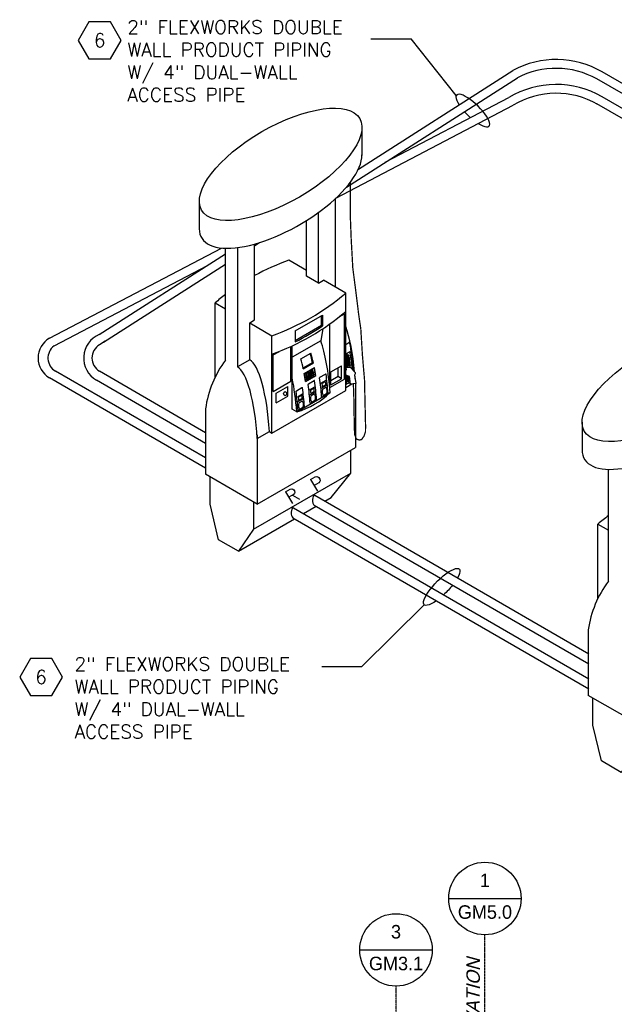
# Model space of a CAD drawing. Extents: x -18027 to -11651, y 1687 to 5059.
# Tile 163 of 170: x -13668 to -13272, y 3440 to 4095. Entities that reach past the tile are written whole.
import ezdxf
from ezdxf.enums import TextEntityAlignment as Align

# ---------------------------------------------------------------- set-up
doc = ezdxf.new("R2010")
doc.units = 0
doc.header["$MEASUREMENT"] = 0
doc.header["$PDSIZE"] = 1
doc.linetypes.add('CENTER1', pattern=[0.6625, 0.5, -0.075, 0.0125, -0.075])
doc.layers.get('0').update_dxf_attribs({"linetype": 'CONTINUOUS'})
for name, color, linetype in [('CENTERLINE', 3, 'CENTER1'), ('DISPENSER', 3, 'CONTINUOUS'), ('PIPING-PRODUCT-PREMIUM', 5, 'CONTINUOUS'), ('PIPING-PRODUCT-REGULAR', 4, 'CONTINUOUS'), ('TAG', 3, 'CONTINUOUS'), ('TEXT', 3, 'CONTINUOUS')]:
    doc.layers.add(name, color=color, linetype=linetype)
doc.styles.add('ISO1', font='SIMPFRAC.shx', dxfattribs={"width": 0.85, "oblique": 15})
doc.styles.add('SIMPFRAC', font='simpfrac')
doc.styles.add('SIMPLEX', font='simplex')

# ---------------------------------------------------------------- blocks, each defined once
blk = doc.blocks.new('KEY-DETAIL')
blk.add_line((-0.1911, 0), (0.1911, 0))
blk.add_circle((0, 0), 0.1911)
at = {"style": 'SIMPFRAC'}
for tag, p in [('DETAIL', (0, 0.1314)), ('SHEET', (0, -0.0358))]:
    blk.add_attdef(tag, text='', height=0.0781, dxfattribs=at).set_placement(p, align=Align.TOP_CENTER)
blk = doc.blocks.new('HEX')
at = {"color": 3}
blk.add_lwpolyline([(-0.0577, 0.1), (-0.1155, 0), (-0.0577, -0.1), (0.0577, -0.1), (0.1155, 0), (0.0577, 0.1)], close=True, dxfattribs=at)
at = {"color": 3, "style": 'SIMPLEX'}
blk.add_attdef('D#', text='', height=0.08, dxfattribs=at).set_placement((0, 0), align=Align.MIDDLE)

msp = doc.modelspace()

# ---------------------------------------------------------------- linework, layer by layer
at = {"layer": 'CENTERLINE', "color": 3, "linetype": 'CENTER1'}
for p, q in [((-13357.79, 3306.02, 0), (-13357.79, 3486.26, 0)), ((-13417.02, 3231.3), (-13417.02, 3452.03))]:
    msp.add_line(p, q, dxfattribs=at)
at = {"layer": 'DISPENSER'}
for p, q in [((-13439.75, 4023.82, 0), (-13439.75, 4005.04, 0)), ((-13548.06, 3974.75, 0), (-13548.06, 3956.28, 0)), ((-13457.26, 3917.32, 0), (-13457.26, 3976.48, 0)), ((-13468.65, 3920.1, 0), (-13468.65, 3967.13, 0)), ((-13476.59, 3924.68, 0), (-13476.59, 3961.76, 0)), ((-13511.22, 3895.52, 0), (-13511.22, 3946.07, 0)), ((-13530.55, 3868.83, 0), (-13530.55, 3943.28, 0)), ((-13522.61, 3943.72, 0), (-13522.61, 3864.25, 0)), ((-13476.59, 3928.49, 0), (-13488.38, 3935.29, 0)), ((-13468.65, 3920.1, 0), (-13476.59, 3924.68, 0)), ((-13468.65, 3920.1, 0), (-13465.36, 3922, 0)), ((-13450.49, 3913.42, 0), (-13465.36, 3922, 0)), ((-13450.49, 3848.59, 0), (-13450.49, 3913.42, 0)), ((-13537.53, 3906.91, 0), (-13530.55, 3902.88, 0)), ((-13537.53, 3857.43, 0), (-13537.53, 3906.91, 0)), ((-13514.51, 3893.62, 0), (-13511.22, 3895.52, 0)), ((-13514.51, 3868.93, 0), (-13514.51, 3893.62, 0)), ((-13514.51, 3893.62, 0), (-13499.64, 3885.04, 0)), ((-13465.68, 3889.76, 0), (-13467.15, 3881.65, 0)), ((-13461.16, 3850.53, 0), (-13461.16, 3892.85, 0)), ((-13499.64, 3820.21, 0), (-13499.64, 3885.04, 0)), ((-13467.15, 3881.65, 0), (-13486.18, 3870.67, 0)), ((-13486.18, 3836.09, 0), (-13486.18, 3878.3, 0)), ((-13514.51, 3868.93, 0), (-13522.61, 3864.25, 0)), ((-13467, 3853.43, 0), (-13463.55, 3855.42, 0)), ((-13499.64, 3820.21, 0), (-13450.49, 3848.59, 0)), ((-13474.65, 3849.02, 0), (-13471.2, 3851.01, 0)), ((-13474.29, 3845.8, 0), (-13470.85, 3847.79, 0)), ((-13466.64, 3850.22, 0), (-13463.2, 3852.21, 0)), ((-13444.09, 3853.26, 0), (-13444.09, 3810.68, 0)), ((-13483.15, 3834.34, 0), (-13460.92, 3847.17, 0)), ((-13482.73, 3844.35, 0), (-13479.28, 3846.35, 0)), ((-13482.37, 3841.14, 0), (-13478.92, 3843.13, 0)), ((-13543.93, 3836.43, 0), (-13543.93, 3792.86, 0)), ((-13483.15, 3834.34, 0), (-13486.18, 3836.09, 0)), ((-13293.06, 3827.53, 0), (-13293.06, 3809.06, 0)), ((-13509.45, 3816.52, 0), (-13501.34, 3821.19, 0)), ((-13509.45, 3819.12, 0), (-13509.45, 3772.95, 0)), ((-13501.34, 3821.19, 0), (-13499.64, 3820.21, 0)), ((-13509.45, 3772.95, 0), (-13444.09, 3810.68, 0)), ((-13275.55, 3721.61, 0), (-13275.55, 3796.05, 0)), ((-13509.45, 3772.95, 0), (-13543.93, 3792.86, 0)), ((-13282.53, 3759.69, 0), (-13275.55, 3755.66, 0)), ((-13282.53, 3710.2, 0), (-13282.53, 3759.69, 0)), ((-13288.93, 3689.2, 0), (-13288.93, 3645.63, 0)), ((-13254.44, 3625.72, 0), (-13288.93, 3645.63, 0))]:
    msp.add_line(p, q, dxfattribs=at)
at = {"layer": 'DISPENSER', "color": 2}
for p, q in [((-13484.18, 3888.29, 0), (-13465.95, 3898.82, 0)), ((-13465.95, 3898.82, 0), (-13465.95, 3891.59, 0)), ((-13454.53, 3897.83, 0), (-13451.34, 3899.68, 0)), ((-13451.34, 3856.2, 0), (-13451.34, 3899.68, 0)), ((-13484.18, 3888.29, 0), (-13484.18, 3880.98, 0)), ((-13450.49, 3879.29, 0), (-13448.51, 3880.44, 0)), ((-13498.79, 3872.28, 0), (-13494.75, 3874.62, 0)), ((-13487.03, 3854.79, 0), (-13487.03, 3877.91, 0)), ((-13450.49, 3872.93, 0), (-13447.67, 3874.56, 0)), ((-13498.79, 3848, 0), (-13498.79, 3872.28, 0)), ((-13480.47, 3869.56, 0), (-13473.67, 3873.48, 0)), ((-13478.79, 3862.95, 0), (-13471.99, 3866.88, 0)), ((-13460.36, 3860.95, 0), (-13453.28, 3865.04, 0)), ((-13460.36, 3852.35, 0), (-13460.36, 3860.95, 0)), ((-13453.28, 3856.44, 0), (-13453.28, 3865.04, 0)), ((-13498.79, 3848, 0), (-13487.03, 3854.79, 0)), ((-13477.23, 3854.56, 0), (-13470.43, 3858.48, 0)), ((-13475.33, 3852.97, 0), (-13471.6, 3855.12, 0)), ((-13467.68, 3857.39, 0), (-13463.95, 3859.54, 0)), ((-13461.16, 3850.53, 0), (-13451.34, 3856.2, 0)), ((-13460.36, 3852.35, 0), (-13453.28, 3856.44, 0)), ((-13496.79, 3846.8, 0), (-13489.04, 3851.28, 0)), ((-13489.04, 3844.73, 0), (-13489.04, 3851.28, 0)), ((-13450.49, 3852.52, 0), (-13449.5, 3853.09, 0)), ((-13450.49, 3850.56, 0), (-13446.4, 3852.92, 0)), ((-13496.79, 3840.25, 0), (-13496.79, 3846.8, 0)), ((-13496.79, 3840.25, 0), (-13489.04, 3844.73, 0)), ((-13473.89, 3839.93, 0), (-13470.16, 3842.08, 0)), ((-13466.24, 3844.35, 0), (-13462.51, 3846.5, 0)), ((-13481.96, 3835.27, 0), (-13478.24, 3837.42, 0)), ((-13447.13, 3793.62, 0), (-13447.13, 3808.93, 0)), ((-13511.93, 3756.21, 0), (-13447.13, 3793.62, 0)), ((-13460.29, 3777.26, 0), (-13447.13, 3793.62, 0)), ((-13464.41, 3774.88, 0), (-13460.29, 3777.26, 0))]:
    msp.add_line(p, q, dxfattribs=at)
at = {"layer": 'DISPENSER', "color": 7}
for p, q in [((-13466.63, 3891.98, 0), (-13466.63, 3898.43, 0)), ((-13484.18, 3881.85, 0), (-13466.63, 3891.98, 0)), ((-13465.95, 3891.59, 0), (-13466.63, 3891.98, 0)), ((-13478.95, 3863.64, 0), (-13472.67, 3867.27, 0)), ((-13471.99, 3866.88, 0), (-13472.67, 3867.27, 0)), ((-13448.35, 3871.92, 0), (-13450.49, 3871.6, 0)), ((-13448.75, 3871.32, 0), (-13450.49, 3871.06, 0)), ((-13448.21, 3870.97, 0), (-13450.49, 3870.63, 0)), ((-13448.61, 3870.37, 0), (-13450.49, 3870.09, 0)), ((-13448.07, 3870.02, 0), (-13450.49, 3869.66, 0)), ((-13448.48, 3869.42, 0), (-13450.49, 3869.12, 0)), ((-13447.93, 3869.07, 0), (-13450.49, 3868.69, 0)), ((-13448.34, 3868.47, 0), (-13450.49, 3868.15, 0)), ((-13447.79, 3868.12, 0), (-13450.49, 3867.72, 0)), ((-13447.65, 3867.17, 0), (-13450.49, 3866.75, 0)), ((-13448.2, 3867.52, 0), (-13450.43, 3867.19, 0)), ((-13476.69, 3860.64, 0), (-13475.52, 3861.31, 0)), ((-13475.33, 3861.43, 0), (-13474.16, 3862.1, 0)), ((-13475.11, 3860.31, 0), (-13473.95, 3860.98, 0)), ((-13475.07, 3860.09, 0), (-13473.91, 3860.76, 0)), ((-13473.97, 3862.21, 0), (-13472.8, 3862.88, 0)), ((-13473.75, 3861.1, 0), (-13472.59, 3861.77, 0)), ((-13473.71, 3860.87, 0), (-13472.55, 3861.55, 0)), ((-13472.61, 3863, 0), (-13471.44, 3863.67, 0)), ((-13472.15, 3860.55, 0), (-13470.99, 3861.22, 0)), ((-13472.11, 3860.32, 0), (-13470.95, 3860.99, 0)), ((-13455.64, 3857.8, 0), (-13455.64, 3863.67, 0)), ((-13447.51, 3866.22, 0), (-13450.49, 3865.78, 0)), ((-13447.37, 3865.27, 0), (-13450.49, 3864.81, 0)), ((-13448.06, 3866.57, 0), (-13450.3, 3866.24, 0)), ((-13447.92, 3865.62, 0), (-13450.16, 3865.29, 0)), ((-13478.05, 3859.85, 0), (-13476.88, 3860.53, 0)), ((-13477.83, 3858.74, 0), (-13476.67, 3859.41, 0)), ((-13477.79, 3858.52, 0), (-13475.27, 3859.98, 0)), ((-13477.59, 3857.4, 0), (-13476.43, 3858.08, 0)), ((-13477.55, 3857.18, 0), (-13476.39, 3857.85, 0)), ((-13477.36, 3856.07, 0), (-13476.2, 3856.74, 0)), ((-13477.33, 3855.84, 0), (-13476.16, 3856.51, 0)), ((-13477.14, 3854.73, 0), (-13475.98, 3855.4, 0)), ((-13476.47, 3859.53, 0), (-13475.31, 3860.2, 0)), ((-13476.23, 3858.19, 0), (-13475.07, 3858.86, 0)), ((-13476.19, 3857.97, 0), (-13475.03, 3858.64, 0)), ((-13476, 3856.85, 0), (-13474.84, 3857.52, 0)), ((-13475.97, 3856.63, 0), (-13474.8, 3857.3, 0)), ((-13475.78, 3855.51, 0), (-13474.62, 3856.18, 0)), ((-13474.87, 3858.97, 0), (-13473.71, 3859.65, 0)), ((-13474.83, 3858.75, 0), (-13473.67, 3859.42, 0)), ((-13474.64, 3857.64, 0), (-13473.48, 3858.31, 0)), ((-13474.61, 3857.41, 0), (-13473.44, 3858.08, 0)), ((-13474.42, 3856.3, 0), (-13473.26, 3856.97, 0)), ((-13473.51, 3859.76, 0), (-13472.35, 3860.43, 0)), ((-13473.47, 3859.54, 0), (-13472.31, 3860.21, 0)), ((-13473.28, 3858.42, 0), (-13472.12, 3859.09, 0)), ((-13473.25, 3858.2, 0), (-13472.08, 3858.87, 0)), ((-13473.06, 3857.08, 0), (-13471.9, 3857.75, 0)), ((-13471.92, 3859.21, 0), (-13470.76, 3859.88, 0)), ((-13471.89, 3858.98, 0), (-13470.72, 3859.65, 0)), ((-13471.7, 3857.87, 0), (-13470.54, 3858.54, 0)), ((-13455.64, 3857.8, 0), (-13460.36, 3855.08, 0)), ((-13453.28, 3856.44, 0), (-13455.64, 3857.8, 0))]:
    msp.add_line(p, q, dxfattribs=at)
at = {"layer": 'DISPENSER', "color": 1}
for p, q in [((-13448.89, 3872.27, 0), (-13450.49, 3872.03, 0)), ((-13448.89, 3872.27, 0), (-13450.49, 3872.03, 0)), ((-13450.49, 3867.23, 0), (-13450.43, 3867.19, 0)), ((-13450.43, 3867.19, 0), (-13450.49, 3867.12, 0)), ((-13449.81, 3873.32, 0), (-13449.64, 3872.16, 0)), ((-13448.89, 3872.27, 0), (-13448.35, 3871.92, 0)), ((-13448.35, 3871.92, 0), (-13448.75, 3871.32, 0)), ((-13448.75, 3871.32, 0), (-13448.21, 3870.97, 0)), ((-13448.21, 3870.97, 0), (-13448.61, 3870.37, 0)), ((-13448.61, 3870.37, 0), (-13448.07, 3870.02, 0)), ((-13448.07, 3870.02, 0), (-13448.48, 3869.42, 0)), ((-13448.48, 3869.42, 0), (-13447.93, 3869.07, 0)), ((-13447.93, 3869.07, 0), (-13448.34, 3868.47, 0)), ((-13448.34, 3868.47, 0), (-13447.79, 3868.12, 0)), ((-13447.79, 3868.12, 0), (-13448.2, 3867.52, 0)), ((-13448.2, 3867.52, 0), (-13447.65, 3867.17, 0)), ((-13447.65, 3867.17, 0), (-13448.06, 3866.57, 0)), ((-13450.49, 3866.39, 0), (-13450.3, 3866.24, 0)), ((-13450.3, 3866.24, 0), (-13450.49, 3866.01, 0)), ((-13450.49, 3865.56, 0), (-13450.16, 3865.29, 0)), ((-13450.16, 3865.29, 0), (-13450.49, 3864.9, 0)), ((-13450.49, 3864.72, 0), (-13450.02, 3864.34, 0)), ((-13447.78, 3864.67, 0), (-13450.02, 3864.34, 0)), ((-13450.02, 3864.34, 0), (-13449.95, 3863.86, 0)), ((-13448.06, 3866.57, 0), (-13447.51, 3866.22, 0)), ((-13447.51, 3866.22, 0), (-13447.92, 3865.62, 0)), ((-13447.92, 3865.62, 0), (-13447.37, 3865.27, 0)), ((-13447.37, 3865.27, 0), (-13447.78, 3864.67, 0)), ((-13447.78, 3864.67, 0), (-13447.71, 3864.19, 0))]:
    msp.add_line(p, q, dxfattribs=at)
at = {"layer": 'DISPENSER', "const_width": 0.85, "elevation": 0}
msp.add_lwpolyline([(-13447.51, 3987.13), (-13447.51, 3965.79), (-13446.87, 3949.14), (-13445.8, 3930.02), (-13443.68, 3913.72), (-13441.9, 3899.2), (-13440.49, 3889.64), (-13439.42, 3872.28), (-13438, 3855.64), (-13437.65, 3839.7), (-13437.3, 3824.82), (-13437.37, 3821.05), (-13438.29, 3818.29), (-13439.93, 3815.94), (-13441.39, 3815.56), (-13443.43, 3816.27), (-13444.54, 3819.19), (-13444.77, 3823.19), (-13444.8, 3828.05), (-13444.94, 3832.28), (-13444.94, 3837.39), (-13445.04, 3840.86), (-13445.14, 3844.43), (-13445.24, 3848.72), (-13445.51, 3853.05)], dxfattribs=at)
at = {"layer": 'DISPENSER', "color": 2, "elevation": 0}
for points in [[(-13478.16, 3859.91), (-13471.36, 3863.83)], [(-13511.93, 3774.38), (-13511.93, 3756.21), (-13522.06, 3741.6), (-13535.22, 3749.2), (-13540.9, 3772.93), (-13540.9, 3791.1)], [(-13478.76, 3766.6), (-13470.26, 3771.51)], [(-13522.06, 3741.6), (-13484.61, 3763.22)], [(-13256.93, 3627.16), (-13256.93, 3608.98), (-13267.06, 3594.38), (-13280.22, 3601.98), (-13285.9, 3625.7), (-13285.9, 3643.88)]]:
    msp.add_lwpolyline(points, dxfattribs=at)
at = {"layer": 'DISPENSER', "color": 7, "elevation": 0}
for points in [[(-13476.47, 3859.53, 0.001852), (-13476.69, 3860.64)], [(-13475.31, 3860.2, 0.001855), (-13475.52, 3861.31)], [(-13475.11, 3860.31, 0.001852), (-13475.33, 3861.43)], [(-13473.95, 3860.98, 0.001855), (-13474.16, 3862.1)], [(-13473.75, 3861.1, 0.001852), (-13473.97, 3862.21)], [(-13473.71, 3859.65, 0.001853), (-13473.91, 3860.76)], [(-13473.51, 3859.76, 0.00185), (-13473.71, 3860.87)], [(-13472.59, 3861.77, 0.001855), (-13472.8, 3862.88)], [(-13472.15, 3860.55, 0.004071), (-13472.61, 3863, 0.004071)], [(-13472.35, 3860.43, 0.001853), (-13472.55, 3861.55)], [(-13470.99, 3861.22), (-13470.99, 3861.22, 0.004293), (-13471.44, 3863.67)], [(-13470.76, 3859.88), (-13470.76, 3859.88, 0.001822), (-13470.95, 3860.99)], [(-13477.83, 3858.74, 0.001852), (-13478.05, 3859.85)], [(-13477.59, 3857.4, 0.00185), (-13477.79, 3858.52, 0.00185)], [(-13477.36, 3856.07, 0.001849), (-13477.55, 3857.18, 0.001849)], [(-13477.14, 3854.73, 0.001848), (-13477.33, 3855.84)], [(-13476.67, 3859.41, 0.001855), (-13476.88, 3860.53)], [(-13476.43, 3858.08, 0.001853), (-13476.63, 3859.19)], [(-13476.23, 3858.19, 0.00185), (-13476.43, 3859.3)], [(-13476.2, 3856.74, 0.001852), (-13476.39, 3857.85, 0.001852)], [(-13476, 3856.85, 0.001849), (-13476.19, 3857.97)], [(-13475.98, 3855.4, 0.001851), (-13476.16, 3856.51)], [(-13475.78, 3855.51, 0.001848), (-13475.97, 3856.63)], [(-13475.07, 3858.86, 0.001853), (-13475.27, 3859.98)], [(-13474.87, 3858.97, 0.00185), (-13475.07, 3860.09)], [(-13474.84, 3857.52, 0.001852), (-13475.03, 3858.64)], [(-13474.64, 3857.64, 0.001849), (-13474.83, 3858.75)], [(-13474.62, 3856.18, 0.001851), (-13474.8, 3857.3)], [(-13474.42, 3856.3, 0.001848), (-13474.61, 3857.41)], [(-13473.48, 3858.31, 0.001852), (-13473.67, 3859.42, 0.001852)], [(-13473.28, 3858.42, 0.001849), (-13473.47, 3859.54, 0.001849)], [(-13473.26, 3856.97, 0.001851), (-13473.44, 3858.08)], [(-13473.06, 3857.08, 0.001848), (-13473.25, 3858.2)], [(-13472.12, 3859.09, 0.001852), (-13472.31, 3860.21, 0.001852)], [(-13471.92, 3859.21, 0.001849), (-13472.11, 3860.32, 0.001849)], [(-13471.9, 3857.75, 0.001851), (-13472.08, 3858.87, 0.001851)], [(-13471.7, 3857.87, 0.001848), (-13471.89, 3858.98, 0.001848)], [(-13470.54, 3858.54), (-13470.54, 3858.54, 0.001749), (-13470.72, 3859.65)]]:
    msp.add_lwpolyline(points, format="xyb", dxfattribs=at)
at = {"layer": 'DISPENSER', "elevation": 0}
for points in [[(-13450.49, 3861.82), (-13449.96, 3862.49), (-13450.15, 3863.83), (-13447.6, 3864.21), (-13444.33, 3860.61), (-13444.18, 3859.61), (-13444.58, 3858.74), (-13443.78, 3853.3), (-13447.24, 3852.79), (-13448, 3858), (-13450.49, 3858.69)], [(-13447.33, 3853.41), (-13449.72, 3853.06), (-13450.49, 3858.28)]]:
    msp.add_lwpolyline(points, dxfattribs=at)
at = {"layer": 'DISPENSER', "color": 1, "elevation": 0}
for points in [[(-13466.38, 3852.9, -0.001985), (-13466.21, 3851.33), (-13466.21, 3851.33, 0.543613), (-13465.89, 3851.17), (-13464, 3852.26, 0.297132), (-13463.79, 3852.68), (-13463.79, 3852.68, 0.002001), (-13463.96, 3854.25, 0.539267), (-13464.28, 3854.41), (-13466.17, 3853.32, 0.297833)], [(-13474.03, 3848.49, -0.001985), (-13473.86, 3846.91), (-13473.86, 3846.91, 0.543613), (-13473.54, 3846.75), (-13471.65, 3847.84, 0.297132), (-13471.44, 3848.26), (-13471.44, 3848.26, 0.002001), (-13471.61, 3849.83, 0.539267), (-13471.93, 3849.99), (-13473.82, 3848.9, 0.297833)], [(-13482.1, 3843.82, -0.001985), (-13481.93, 3842.25), (-13481.93, 3842.25, 0.543613), (-13481.62, 3842.09), (-13479.72, 3843.18, 0.297132), (-13479.51, 3843.6), (-13479.51, 3843.6, 0.002001), (-13479.69, 3845.17, 0.539267), (-13480.01, 3845.33), (-13481.89, 3844.24, 0.297833)]]:
    msp.add_lwpolyline(points, format="xyb", close=True, dxfattribs=at)
at = {"layer": 'DISPENSER', "elevation": 0}
for points in [[(-13447.46, 3854.33), (-13448.47, 3854.01, -0.46232), (-13449.29, 3854.52), (-13449.88, 3858.52)], [(-13449.81, 3858.08), (-13448.93, 3857.52, -0.226401), (-13448.8, 3856.99), (-13449.26, 3854.39)], [(-13449.58, 3858.44), (-13448.65, 3857.85, -0.243692), (-13448.39, 3856.91), (-13448.89, 3854.02)]]:
    msp.add_lwpolyline(points, format="xyb", dxfattribs=at)
at = {"layer": 'DISPENSER', "color": 2, "elevation": 0}
for points in [[(-13483.62, 3847.88, -0.305739), (-13483.41, 3848.31), (-13479.68, 3850.46, -0.531751), (-13479.36, 3850.31)], [(-13465.77, 3845.36, 0.441442), (-13465.47, 3845.27), (-13463.36, 3846.49, 0.191447), (-13463.16, 3846.73, 0.189181), (-13463.48, 3850.56, 0.433762), (-13463.78, 3850.65), (-13465.87, 3849.45, 0.195171), (-13466.06, 3849.19, 0.178806), (-13465.77, 3845.36)], [(-13481.49, 3836.29, 0.441442), (-13481.19, 3836.19), (-13479.08, 3837.41, 0.191447), (-13478.89, 3837.65, 0.189181), (-13479.21, 3841.48, 0.433762), (-13479.51, 3841.57), (-13481.59, 3840.37, 0.195171), (-13481.79, 3840.12, 0.178806), (-13481.49, 3836.29)], [(-13473.42, 3840.95, 0.441442), (-13473.12, 3840.85), (-13471.01, 3842.07, 0.191447), (-13470.81, 3842.32, 0.189181), (-13471.13, 3846.15, 0.433762), (-13471.43, 3846.24), (-13473.52, 3845.03, 0.195171), (-13473.71, 3844.78, 0.178806), (-13473.42, 3840.95)]]:
    msp.add_lwpolyline(points, format="xyb", dxfattribs=at)
at = {"layer": 'DISPENSER'}
for centre, radius, start, end in [((-13434.84, 3785.81, 0), 158.78, 109.70383, 118.75156), ((-13553.18, 4034.52, 0), 158.78, 289.70383, 310.29617), ((-13434.84, 3785.81, 0), 158.78, 127.06958, 130.29617), ((-13553.18, 4022.25, 0), 158.78, 289.70383, 310.29617), ((-13474.65, 3826.79, 0), 69.95, 143.05088, 172.07743), ((-13497.4, 3884.68, 0), 52.32, 285.79898, 314.20102), ((-13179.84, 3638.58, 0), 158.78, 127.06958, 130.29617), ((-13219.65, 3679.56, 0), 69.95, 143.05088, 172.07743)]:
    msp.add_arc(centre, radius, start, end, dxfattribs=at)
at = {"layer": 'DISPENSER', "color": 2}
for centre, radius, start, end in [((-13554.8, 4023.19, 0), 158.78, 296.40808, 304.0252), ((-13448.3, 3880.07, 0), 0.425, 12.05874, 120), ((-13447.91, 3864.04, 0), 1.7, 324.06615, 6.32529), ((-13471.5, 3854.94, 0), 0.212, 7.99249, 120), ((-13467.47, 3857.02, 0), 0.425, 120, 188.00171), ((-13463.85, 3859.36, 0), 0.212, 7.99248, 120), ((-13475.12, 3852.6, 0), 0.425, 120, 188.00171), ((-13470.37, 3842.45, 0), 0.425, 300, 4.36113), ((-13466.34, 3844.53, 0), 0.212, 184.37972, 300), ((-13462.72, 3846.87, 0), 0.425, 300, 4.36113), ((-13482.07, 3835.45, 0), 0.212, 184.37972, 300), ((-13478.45, 3837.79, 0), 0.425, 300, 4.36113), ((-13473.99, 3840.12, 0), 0.212, 184.37972, 300)]:
    msp.add_arc(centre, radius, start, end, dxfattribs=at)
at = {"layer": 'DISPENSER'}
for centre in [(-13493.9, 3999.13, 0), (-13238.9, 3851.91, 0)]:
    msp.add_ellipse(centre, major_axis=(-52.68, -30.41), ratio=0.413103, dxfattribs=at)
for centre, major_axis, ratio, start_param, end_param in [((-13493.9, 3980.66, 0), (-52.68, -30.41), 0.413103, 6.043584, 9.196117), ((-13457.3, 3847.12, 0), (-1.79, 55.31), 0.244624, 4.956517, 5.628974), ((-13473.96, 3837.5, 0), (-1.79, 55.31), 0.244624, 4.880239, 5.628974), ((-13514.56, 3814.06, 0), (-1.79, 55.31), 0.244624, 4.833761, 6.148341), ((-13522.66, 3809.39, 0), (-1.79, 55.31), 0.244624, 4.833761, 6.148341), ((-13496.19, 3824.67, 0), (-1.79, 55.31), 0.244624, 4.880239, 5.328056), ((-13457.3, 3847.12, 0), (-1.79, 55.31), 0.244624, 4.871248, 4.921949), ((-13457.3, 3847.12, 0), (-1.79, 55.31), 0.244624, 4.871248, 4.921949), ((-13238.9, 3833.44, 0), (-52.68, -30.41), 0.413103, 6.043584, 9.196117)]:
    msp.add_ellipse(centre, major_axis=major_axis, ratio=ratio, start_param=start_param, end_param=end_param, dxfattribs=at)
at = {"layer": 'DISPENSER', "color": 2}
for centre, start_param, end_param in [((-13488.48, 3829.12, 0), 5.362633, 5.524395), ((-13481.68, 3833.05, 0), 5.362633, 5.524395), ((-13481.68, 3833.05, 0), 5.182346, 5.294844), ((-13488.48, 3829.12, 0), 5.182346, 5.294844), ((-13482.95, 3832.31, 0), 4.889465, 5.126567), ((-13479.55, 3834.27, 0), 4.890753, 5.127124), ((-13475.3, 3836.73, 0), 4.889465, 5.126567), ((-13495.28, 3825.19, 0), 4.890753, 5.127124), ((-13491.03, 3827.65, 0), 4.889465, 5.126567), ((-13487.2, 3829.86, 0), 4.890753, 5.127124)]:
    msp.add_ellipse(centre, major_axis=(-1.79, 55.31), ratio=0.244624, start_param=start_param, end_param=end_param, dxfattribs=at)
at = {"layer": 'DISPENSER', "color": 7}
msp.add_ellipse((-13482.35, 3833.44, 0), major_axis=(-1.79, 55.31), ratio=0.244624, start_param=5.362633, end_param=5.506849, dxfattribs=at)
at = {"layer": 'DISPENSER', "color": 1}
msp.add_ellipse((-13490.94, 3846.52, 0), major_axis=(0, 1.42), ratio=0.698745, dxfattribs=at)
at = {"layer": 'DISPENSER', "color": 2}
msp.add_open_spline([(-13445.08, 3861.44, 0), (-13445.09, 3861.53, 0), (-13445.1, 3861.63, 0), (-13445.59, 3866.65, 0), (-13446.23, 3871.38, 0), (-13447.29, 3877.26, 0), (-13447.58, 3878.73, 0), (-13447.88, 3880.16, 0)], degree=3, knots=[4.9670864, 4.9670864, 4.9670864, 4.9670864, 4.9724958, 4.9724958, 5.2499643, 5.2499643, 5.346627, 5.346627, 5.346627, 5.346627], dxfattribs=at)
msp.add_open_spline([(-13446.23, 3864.23, 0), (-13446.62, 3867.82, 0), (-13447.11, 3871.29, 0), (-13447.67, 3874.56, 0)], degree=3, dxfattribs=at)
at = {"layer": 'DISPENSER'}
for p in [(-13475.87, 3855.34, 0), (-13474.51, 3856.13, 0), (-13473.15, 3856.91, 0), (-13471.79, 3857.7, 0)]:
    msp.add_point(p, dxfattribs=at)
at = {"layer": 'PIPING-PRODUCT-PREMIUM'}
for p, q in [((-13457.13, 3976.6, 0), (-13339.01, 4038.44, 0)), ((-13424.15, 4000.49, 0), (-13341.87, 4043.54, 0)), ((-13203.16, 3993.15, 0), (-13283.28, 4039.41, 0)), ((-13203.16, 3999.9, 0), (-13279.71, 4044.1, 0)), ((-13647.85, 3883.44, 0), (-13533.19, 3943.43, 0)), ((-13644.86, 3878.32, 0), (-13542.62, 3931.84, 0)), ((-13543.93, 3803.69, 0), (-13643.8, 3861.35, 0)), ((-13543.93, 3796.94, 0), (-13647.85, 3856.94, 0)), ((-13485.39, 3770.43, 0), (-13288.47, 3656.73, 0)), ((-13485.77, 3763.89, 0), (-13288.47, 3649.98, 0))]:
    msp.add_line(p, q, dxfattribs=at)
for centre, radius, start, end in [((-13310.31, 3991.1, 0), 61.2, 60, 121.03692), ((-13310.31, 3991.1, 0), 55.36, 60, 121.22287), ((-13640.2, 3870.19, 0), 15.3, 120.00266, 240), ((-13638.7, 3870.18, 0), 10.2, 127.14274, 240)]:
    msp.add_arc(centre, radius, start, end, dxfattribs=at)
msp.add_ellipse((-13485.39, 3767.11, 0), major_axis=(0, 3.32), ratio=0.45242, start_param=0, end_param=2.887656, dxfattribs=at)
at = {"layer": 'PIPING-PRODUCT-REGULAR'}
for p, q in [((-13442.06, 3996, 0), (-13339.12, 4061.66, 0)), ((-13203.16, 4016.47, 0), (-13279.71, 4060.67, 0)), ((-13450.06, 3983.96, 0), (-13336.17, 4056.61, 0)), ((-13203.16, 4009.72, 0), (-13283.27, 4055.97, 0)), ((-13511.22, 3944.94, 0), (-13507.92, 3947.05, 0)), ((-13614.7, 3885.86, 0), (-13530.55, 3939.54, 0)), ((-13611.98, 3880.67, 0), (-13530.55, 3932.61, 0)), ((-13610.71, 3881.48, 0), (-13614.5, 3879.02, 0)), ((-13543.93, 3820.32, 0), (-13614.52, 3861.37, 0)), ((-13543.93, 3813.2, 0), (-13616.61, 3855.47, 0)), ((-13471.19, 3778.8, 0), (-13288.47, 3673.3, 0)), ((-13471.57, 3772.26, 0), (-13288.47, 3666.55, 0))]:
    msp.add_line(p, q, dxfattribs=at)
for centre, radius, start, end in [((-13310.31, 4007.67, 0), 61.2, 60, 118.08629), ((-13310.31, 4007.67, 0), 55.36, 60.76571, 117.84898), ((-13608.11, 3870.19, 0), 17, 112.77769, 240), ((-13609.4, 3870.19, 0), 10.2, 120.05858, 239.81879)]:
    msp.add_arc(centre, radius, start, end, dxfattribs=at)
msp.add_ellipse((-13471.19, 3775.48, 0), major_axis=(0, 3.32), ratio=0.45242, start_param=0, end_param=2.887656, dxfattribs=at)
at = {"layer": 'TEXT', "linetype": 'Continuous'}
for p in [(-13433.88, 4082.59, 0), (-13376.86, 4044.92, 0)]:
    msp.add_line(p, (-13406.87, 4082.59, 0), dxfattribs=at)
msp.add_lwpolyline([(-13466.43, 3664.92), (-13439.87, 3664.92), (-13398.3, 3705.99)], dxfattribs=at)
at = {"layer": 'TEXT'}
for start_param, end_param in [(2.182025, 7.183367), (1.335677, 1.714841)]:
    msp.add_ellipse((-13365.84, 4034.9, 0), major_axis=(-10.77, 10.35), ratio=0.304332, start_param=start_param, end_param=end_param, dxfattribs=at)
at = {"layer": 'TEXT', "extrusion": (0, 0, -1)}
for start_param, end_param in [(5.284483, 10.218925), (10.631245, 11.164909)]:
    msp.add_ellipse((-13386.59, 3717.84), major_axis=(-11.7, -11.86), ratio=0.281102, start_param=start_param, end_param=end_param, dxfattribs=at)

# ---------------------------------------------------------------- block references
at = {"layer": 'TAG'}
ref = msp.add_blockref('KEY-DETAIL', (-13357.79, 3510.39, 0), dxfattribs=dict(at, xscale=126.2697858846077, yscale=126.2697858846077, zscale=126.2697858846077))
ref.add_attrib('SHEET', 'GM5.0', dxfattribs={"layer": '0', "height": 9, "style": 'SIMPFRAC'}).set_placement((-13357.79, 3505.87, 0), align=Align.TOP_CENTER)
ref.add_attrib('DETAIL', '1', dxfattribs={"layer": '0', "height": 9, "style": 'SIMPFRAC'}).set_placement((-13357.79, 3526.98, 0), align=Align.TOP_CENTER)
ref = msp.add_blockref('KEY-DETAIL', (-13417.02, 3476.17), dxfattribs=dict(at, xscale=126.2697858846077, yscale=126.2697858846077, zscale=126.2697858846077))
ref.add_attrib('SHEET', 'GM3.1', dxfattribs={"height": 9, "style": 'SIMPFRAC'}).set_placement((-13417.02, 3471.64), align=Align.TOP_CENTER)
ref.add_attrib('DETAIL', '3', dxfattribs={"layer": '0', "height": 9, "style": 'SIMPFRAC'}).set_placement((-13417.02, 3492.76), align=Align.TOP_CENTER)
at = {"layer": 'TEXT'}
ref = msp.add_blockref('HEX', (-13614.47, 4081.67, 0), dxfattribs=dict(at, xscale=123.759022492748, yscale=123.759022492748, zscale=123.759022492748))
ref.add_attrib('D#', '6', dxfattribs={"layer": '0', "height": 9, "style": 'SIMPLEX'}).set_placement((-13614.47, 4081.67, 0), align=Align.MIDDLE)
ref = msp.add_blockref('HEX', (-13653.44, 3657.82), dxfattribs=dict(at, xscale=123.759022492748, yscale=123.759022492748, zscale=123.759022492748))
ref.add_attrib('D#', '6', dxfattribs={"layer": '0', "height": 9, "style": 'SIMPLEX'}).set_placement((-13653.44, 3657.82), align=Align.MIDDLE)

# ---------------------------------------------------------------- texts
at = {"layer": 'DISPENSER', "style": 'SIMPLEX'}
for s, p in [('P', (-13470.64, 3780.76, 0)), ('R', (-13487.27, 3772.62, 0))]:
    msp.add_text(s, height=9, rotation=30.86983, dxfattribs=at).set_placement(p)
at = {"layer": 'TEXT', "style": 'ISO1', "oblique": 15}
msp.add_text('OBSERVATION', height=9, rotation=89.86426, dxfattribs=at).set_placement((-13361.33, 3383.84, 0))
at = {"layer": 'TEXT', "char_height": 9, "width": 165.7626, "attachment_point": 1, "style": 'SIMPLEX'}
for insert in [(-13596.01, 4094.95, 0), (-13631.15, 3670.94)]:
    msp.add_mtext('\\pt153;2" FLEXWORKS DOUBLE WALL PRODUCT PIPING W/ 4" DUAL-WALL ACCESS PIPE', dxfattribs=dict(at, insert=insert))

doc.saveas('drawing.dxf')
